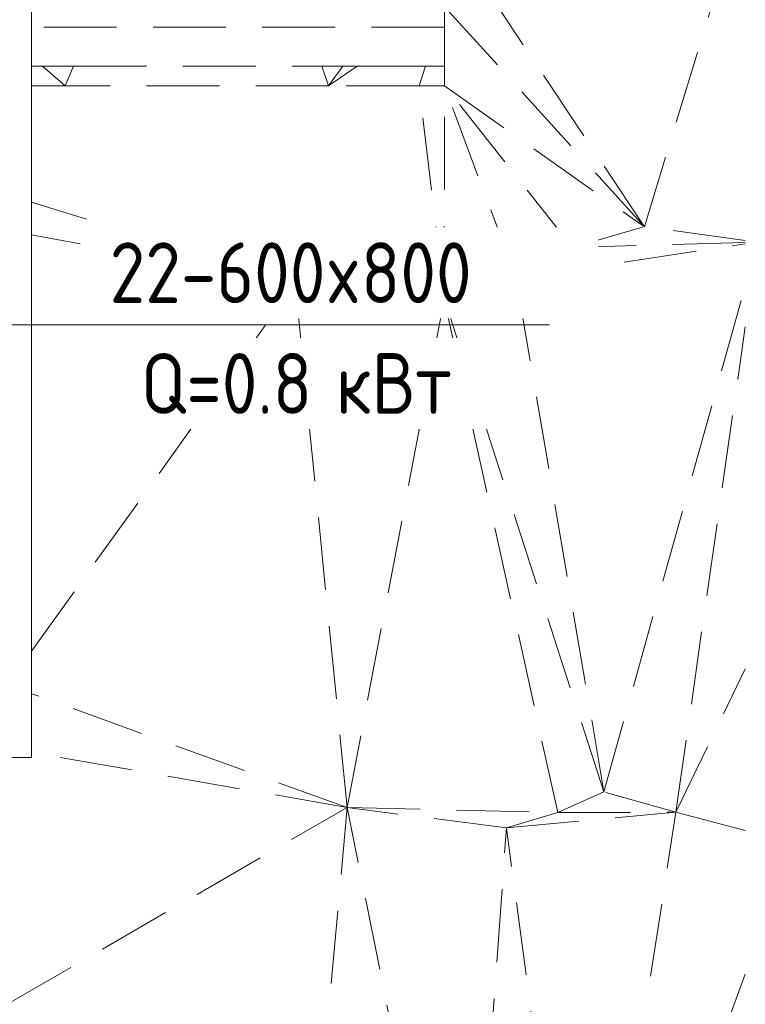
# Model space of a CAD drawing. Header units: millimetres. Extents: x -125 to 26481, y 4748 to 39818.
# Tile 67 of 104: x 24987 to 26481, y 31624 to 33651. Entities that reach past the tile are written whole.
import ezdxf

# ---------------------------------------------------------------- set-up
doc = ezdxf.new("R2010")
doc.units = ezdxf.units.MM
doc.linetypes.add('ADSK_Штриховая_ш3 п1_5', pattern=[225, 150, -75])
for name, color, linetype, lineweight in [('A-DETL-____-MBND', 5, 'ADSK_Штриховая_ш3 п1_5', 20), ('A-GENM-____-MCUT', 13, 'Continuous', 50), ('A-GENM-____-OTLN', 13, 'Continuous', 20), ('L-SITE-____-OTLN', 91, 'Continuous', 20), ('M-EQPM-___-IDEN', 50, 'Continuous', 20)]:
    doc.layers.add(name, color=color, linetype=linetype, lineweight=lineweight)
doc.styles.add('GOST Common_1', font='GOST_Common.ttf', dxfattribs={"width": 0.9, "height": 125})

# ---------------------------------------------------------------- blocks, each defined once
blk = doc.blocks.new('Family - Site-608699-В_Этаж 02_Отопление')
at = {"layer": 'A-DETL-____-MBND', "color": 253}
for p, q in [((42014.9, 33225), (42222.6, 33907.2)), ((42014.9, 33225), (41603.2, 33843.3)), ((41603.2, 33555.4), (41603.2, 33678)), ((42014.9, 33225), (41603.2, 33678)), ((41603.2, 33635.8), (40753.2, 33635.8)), ((40775.6, 33555.4), (40753.2, 33555.4)), ((40822.2, 33515.4), (40775.6, 33555.4)), ((40775.6, 33555.4), (40839.7, 33555.4)), ((40839.7, 33555.4), (40822.2, 33515.4)), ((40839.7, 33555.4), (41351, 33555.4)), ((41351, 33555.4), (41393.9, 33555.4)), ((41364.8, 33515.4), (41351, 33555.4)), ((41423.5, 33555.4), (41364.8, 33515.4)), ((41393.9, 33555.4), (41364.8, 33515.4)), ((41393.9, 33555.4), (41423.5, 33555.4)), ((41423.5, 33555.4), (41563.9, 33555.4)), ((41551.1, 33515.4), (41563.9, 33555.4)), ((41563.9, 33555.4), (41603.2, 33555.4)), ((41603.2, 33515.4), (41603.2, 33555.4)), ((40822.2, 33515.4), (40753.2, 33515.4)), ((41364.8, 33515.4), (40822.2, 33515.4)), ((41551.1, 33515.4), (41364.8, 33515.4)), ((41602.7, 33076.5), (41551.1, 33515.4)), ((41603.2, 33515.4), (41551.1, 33515.4)), ((41602.7, 33076.5), (41603.2, 33515.4)), ((41750.7, 33119), (41603.2, 33515.4)), ((41603.2, 33515.4), (42014.9, 33225)), ((41866.9, 33182.6), (41603.2, 33515.4)), ((41296, 33107.9), (40753.2, 33275.8)), ((41866.9, 33182.6), (42014.9, 33225)), ((42222.6, 33196.9), (42014.9, 33225)), ((41296, 33107.9), (40753.2, 33208.5)), ((41750.7, 33119), (42222.6, 33189.8)), ((41750.7, 33119), (41866.9, 33182.6)), ((42222.6, 33192.8), (41866.9, 33182.6)), ((41602.7, 33076.5), (41750.7, 33119)), ((41931.6, 32061.8), (41750.7, 33119)), ((40753.2, 32351.4), (41296, 33107.9)), ((41296, 33107.9), (41602.7, 33076.5)), ((41402.9, 32029.5), (41296, 33107.9)), ((41931.6, 32061.8), (42222.6, 33104)), ((41402.9, 32029.5), (41602.7, 33076.5)), ((41836.4, 32019.4), (41602.7, 33076.5)), ((41931.6, 32061.8), (41602.7, 33076.5)), ((42079.6, 32019.6), (42222.6, 33018.8)), ((42079.6, 32019.6), (42222.6, 32315.1)), ((41402.9, 32029.5), (40753.2, 32263.7)), ((41402.9, 32029.5), (40753.2, 32142.9)), ((41836.4, 32019.4), (41931.6, 32061.8)), ((42079.6, 32019.6), (41931.6, 32061.8)), ((40704.2, 31625.4), (41402.9, 32029.5)), ((41287.9, 30771.1), (41402.9, 32029.5)), ((41647.4, 30813.7), (41402.9, 32029.5)), ((41402.9, 32029.5), (41836.4, 32019.4)), ((41730.7, 31987.5), (41402.9, 32029.5)), ((41730.7, 31987.5), (42079.6, 32019.6)), ((41730.7, 31987.5), (41836.4, 32019.4)), ((41836.4, 32019.4), (42079.6, 32019.6)), ((41890.6, 30792.9), (42079.6, 32019.6)), ((42222.6, 31982.5), (42079.6, 32019.6)), ((41647.4, 30813.7), (41730.7, 31987.5)), ((41890.6, 30792.9), (41730.7, 31987.5)), ((42222.6, 31686.4), (41890.6, 30792.9))]:
    blk.add_line(p, q, dxfattribs=at)
blk = doc.blocks.new('Прямая форма - V line-612828-В_Этаж 02_Отопление')
at = {"layer": 'A-GENM-____-MCUT', "lineweight": 9}
for p, q in [((40753.2, 32132.5), (40753.2, 35504.2)), ((40703.2, 32132.5), (40753.2, 32132.5))]:
    blk.add_line(p, q, dxfattribs=at)
blk = doc.blocks.new('Прямая форма - SLA - 004-612829-В_Этаж 02_Отопление')
blk.add_blockref('Прямая форма - V line-612828-В_Этаж 02_Отопление', (0, 0))
blk = doc.blocks.new('V line_ifc_RVT-1-В_Этаж 02_Отопление')
at = {"layer": 'A-GENM-____-OTLN', "color": 253, "lineweight": 20}
blk.add_blockref('Прямая форма - SLA - 004-612829-В_Этаж 02_Отопление', (0, 0), dxfattribs=at)
at = {"layer": 'L-SITE-____-OTLN', "color": 253, "lineweight": 20}
blk.add_blockref('Family - Site-608699-В_Этаж 02_Отопление', (0, 0), dxfattribs=at)
blk = doc.blocks.new('ADSK_M_Оборудование_Отопительный прибор - ADSK_Марка _ ADSK_Тепловая мощность_20-1635446-В_Этаж 02_Отопление')
at = {"layer": 'M-EQPM-___-IDEN'}
blk.add_line((-10, 0), (10, 0), dxfattribs=at)

msp = doc.modelspace()

# ---------------------------------------------------------------- linework, layer by layer
at = {"layer": 'M-EQPM-___-IDEN'}
msp.add_line((24461.8, 33023.1), (25078.1, 33023.1), dxfattribs=at)

# ---------------------------------------------------------------- block references
at = {"lineweight": 9}
msp.add_blockref('V line_ifc_RVT-1-В_Этаж 02_Отопление', (-15741.7, 0), dxfattribs=at)
at = {"layer": 'M-EQPM-___-IDEN', "xscale": 49.99999999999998, "yscale": 49.99999999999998, "zscale": 49.99999999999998}
msp.add_blockref('ADSK_M_Оборудование_Отопительный прибор - ADSK_Марка _ ADSK_Тепловая мощность_20-1635446-В_Этаж 02_Отопление', (25578.1, 33023.1), dxfattribs=at)

# ---------------------------------------------------------------- next in the draw order: texts
at = {"layer": 'M-EQPM-___-IDEN', "lineweight": 9, "char_height": 125, "attachment_point": 1, "style": 'GOST Common_1', "bg_fill": 3, "box_fill_scale": 1.25, "bg_fill_color": 256, "bg_fill_true_color": 13158600, "bg_fill_transparency": 0}
for s, insert, width in [('22-600x800', (25172.2, 33192.8), 974.05), ('Q=0.8 ', (25236.3, 32964.9), 487.025)]:
    msp.add_mtext(s, dxfattribs=dict(at, insert=insert, width=width))

# ---------------------------------------------------------------- next in the draw order: texts
at = {"layer": 'M-EQPM-___-IDEN', "lineweight": 9, "insert": (25638.1, 32964.9), "char_height": 125, "width": 331.899, "attachment_point": 1, "style": 'GOST Common_1', "bg_fill": 3, "box_fill_scale": 1.25, "bg_fill_color": 256, "bg_fill_true_color": 13158600, "bg_fill_transparency": 0}
msp.add_mtext('кВт', dxfattribs=at)

doc.saveas('drawing.dxf')
